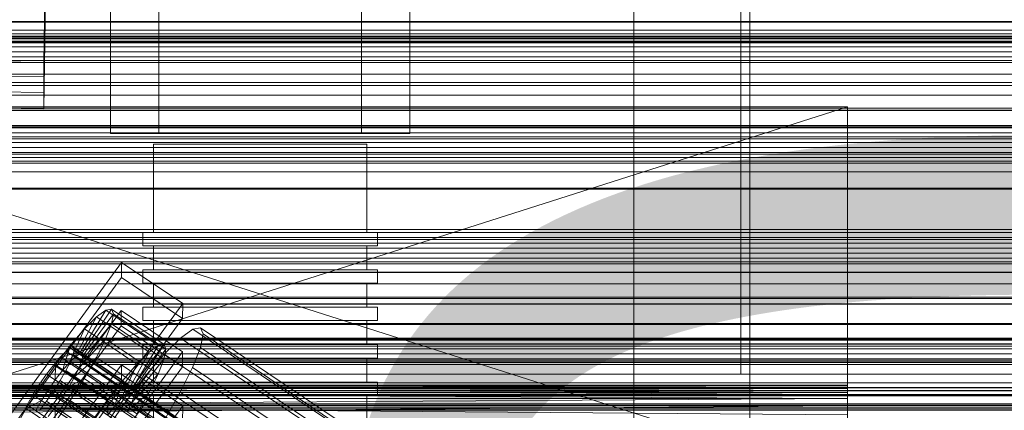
# Model space of a CAD drawing. Header units: millimetres. Extents: x -2233 to 65662, y -50530 to 6847.
# Tile 129 of 256: x -365 to -181, y -33807 to -33734. Entities that reach past the tile are written whole.
import ezdxf

# ---------------------------------------------------------------- set-up
doc = ezdxf.new("R2010")
doc.units = ezdxf.units.MM
for name, color, linetype, lineweight in [('COTAS_O', 1, 'Continuous', 0), ('frontal_briquetadora', 7, 'Continuous', 0), ('frontal_C01', 7, 'Continuous', 0), ('frontal_C02', 7, 'Continuous', 0), ('frontal_C03', 7, 'Continuous', 0), ('frontal_dosificador', 7, 'Continuous', 0), ('frontal_secador', 7, 'Continuous', 0)]:
    doc.layers.add(name, color=color, linetype=linetype, lineweight=lineweight)
doc.dimstyles.new('R19_100', dxfattribs={"dimtxt": 250, "dimasz": 150, "dimexe": 150, "dimexo": 80, "dimgap": 100, "dimtad": 1, "dimtih": 1, "dimtoh": 1, "dimdsep": 46, "dimcen": 0.09, "dimadec": 0, "dimazin": 0, "dimtfac": 1, "dimtdec": 4, "dimtofl": 0, "dimtmove": 0, "dimatfit": 3, "dimfxl": 1, "dimtolj": 1, "dimtzin": 0, "dimarcsym": 0})

# ---------------------------------------------------------------- blocks, each defined once
blk = doc.blocks.new('DIM_R32_39')
at = {"layer": 'COTAS_O'}
for p, q in [((-1725, -33700), (-1575, -33655)), ((1725, -33700), (1575, -33655)), ((-1725, -34400), (-1725, -33700)), ((-1725, -33700), (1725, -33700)), ((-1725, -33700), (-1575, -33745)), ((1725, -33700), (1575, -33745)), ((1725, -34400), (1725, -33700))]:
    blk.add_line(p, q, dxfattribs=at)
blk.add_text('3450 O', height=250, dxfattribs=at).set_placement((0, -33600))
blk = doc.blocks.new('DIM_R32_42')
at = {"layer": 'COTAS_O'}
for p, q in [((-650, -33700), (50, -33700)), ((50, -33700), (5, -33850)), ((50, -34900), (50, -33700)), ((50, -33700), (95, -33850)), ((50, -34900), (5, -34750)), ((50, -34900), (95, -34750)), ((-650, -34900), (50, -34900))]:
    blk.add_line(p, q, dxfattribs=at)
blk.add_text('1200 O', height=250, rotation=90, dxfattribs=at).set_placement((-50, -34300))

msp = doc.modelspace()

# ---------------------------------------------------------------- linework, layer by layer
at = {"layer": 'frontal_briquetadora'}
for p, q in [((-348, -33700), (-348, -33755)), ((-339, -33700), (-339, -33755)), ((-301, -33700), (-301, -33755)), ((-292, -33700), (-292, -33755)), ((-210, -33820), (-430, -33750)), ((-430, -33750), (-210, -33750)), ((-210, -33750), (-430, -33820)), ((-210, -33820), (-210, -33750)), ((-210, -33750), (-210, -33844.629)), ((-210, -33750), (-210, -33841.488)), ((-210, -33750), (-210, -33838.284)), ((-210, -33750), (-210, -33835.05)), ((-210, -33750), (-210, -33831.815)), ((-210, -33750), (-210, -33828.612)), ((-210, -33750), (-210, -33825.47)), ((-210, -33750), (-210, -33822.421)), ((-210, -33750), (-210, -33819.494)), ((-210, -33750), (-210, -33816.716)), ((-210, -33750), (-210, -33814.115)), ((-210, -33750), (-210, -33811.715)), ((-210, -33750), (-210, -33809.54)), ((-210, -33750), (-210, -33807.611)), ((-210, -33750), (-210, -33805.946)), ((-210, -33750), (-210, -33804.562)), ((-210, -33750), (-210, -33803.471)), ((-210, -33750), (-210, -33802.684)), ((-210, -33750), (-210, -33802.209)), ((-210, -33750), (-210, -33802.05)), ((-292, -33755), (-348, -33755)), ((-301, -33755), (-339, -33755)), ((-338.019, -33757), (-340, -33757)), ((-340, -33757), (-340, -33773.5)), ((-332.47, -33757), (-338.019, -33757)), ((-324.45, -33757), (-332.47, -33757)), ((-315.55, -33757), (-324.45, -33757)), ((-307.53, -33757), (-315.55, -33757)), ((-301.981, -33757), (-307.53, -33757)), ((-300, -33757), (-301.981, -33757)), ((-300, -33757), (-300, -33773.5)), ((-339.821, -33773.5), (-342, -33773.5)), ((-342, -33773.5), (-342, -33776)), ((-338.019, -33773.5), (-340, -33773.5)), ((-333.717, -33773.5), (-339.821, -33773.5)), ((-332.47, -33773.5), (-338.019, -33773.5)), ((-324.895, -33773.5), (-333.717, -33773.5)), ((-324.45, -33773.5), (-332.47, -33773.5)), ((-315.105, -33773.5), (-324.895, -33773.5)), ((-315.55, -33773.5), (-324.45, -33773.5)), ((-307.53, -33773.5), (-315.55, -33773.5)), ((-306.283, -33773.5), (-315.105, -33773.5)), ((-301.981, -33773.5), (-307.53, -33773.5)), ((-300.179, -33773.5), (-306.283, -33773.5)), ((-300, -33773.5), (-301.981, -33773.5)), ((-298, -33773.5), (-300.179, -33773.5)), ((-298, -33773.5), (-298, -33776)), ((-339.821, -33776), (-342, -33776)), ((-338.019, -33776), (-340, -33776)), ((-340, -33776), (-340, -33780.5)), ((-333.717, -33776), (-339.821, -33776)), ((-332.47, -33776), (-338.019, -33776)), ((-324.895, -33776), (-333.717, -33776)), ((-324.45, -33776), (-332.47, -33776)), ((-315.105, -33776), (-324.895, -33776)), ((-315.55, -33776), (-324.45, -33776)), ((-307.53, -33776), (-315.55, -33776)), ((-306.283, -33776), (-315.105, -33776)), ((-301.981, -33776), (-307.53, -33776)), ((-300.179, -33776), (-306.283, -33776)), ((-300, -33776), (-301.981, -33776)), ((-298, -33776), (-300.179, -33776)), ((-300, -33776), (-300, -33780.5)), ((-339.821, -33780.5), (-342, -33780.5)), ((-342, -33780.5), (-342, -33783)), ((-338.019, -33780.5), (-340, -33780.5)), ((-333.717, -33780.5), (-339.821, -33780.5)), ((-332.47, -33780.5), (-338.019, -33780.5)), ((-324.895, -33780.5), (-333.717, -33780.5)), ((-324.45, -33780.5), (-332.47, -33780.5)), ((-315.105, -33780.5), (-324.895, -33780.5)), ((-315.55, -33780.5), (-324.45, -33780.5)), ((-307.53, -33780.5), (-315.55, -33780.5)), ((-306.283, -33780.5), (-315.105, -33780.5)), ((-301.981, -33780.5), (-307.53, -33780.5)), ((-300.179, -33780.5), (-306.283, -33780.5)), ((-300, -33780.5), (-301.981, -33780.5)), ((-298, -33780.5), (-300.179, -33780.5)), ((-298, -33780.5), (-298, -33783)), ((-339.821, -33783), (-342, -33783)), ((-338.019, -33783), (-340, -33783)), ((-340, -33783), (-340, -33787.5)), ((-333.717, -33783), (-339.821, -33783)), ((-332.47, -33783), (-338.019, -33783)), ((-324.895, -33783), (-333.717, -33783)), ((-324.45, -33783), (-332.47, -33783)), ((-315.105, -33783), (-324.895, -33783)), ((-315.55, -33783), (-324.45, -33783)), ((-307.53, -33783), (-315.55, -33783)), ((-306.283, -33783), (-315.105, -33783)), ((-301.981, -33783), (-307.53, -33783)), ((-300.179, -33783), (-306.283, -33783)), ((-300, -33783), (-301.981, -33783)), ((-298, -33783), (-300.179, -33783)), ((-300, -33783), (-300, -33787.5)), ((-339.821, -33787.5), (-342, -33787.5)), ((-342, -33787.5), (-342, -33790)), ((-338.019, -33787.5), (-340, -33787.5)), ((-333.717, -33787.5), (-339.821, -33787.5)), ((-332.47, -33787.5), (-338.019, -33787.5)), ((-324.895, -33787.5), (-333.717, -33787.5)), ((-324.45, -33787.5), (-332.47, -33787.5)), ((-315.105, -33787.5), (-324.895, -33787.5)), ((-315.55, -33787.5), (-324.45, -33787.5)), ((-307.53, -33787.5), (-315.55, -33787.5)), ((-306.283, -33787.5), (-315.105, -33787.5)), ((-301.981, -33787.5), (-307.53, -33787.5)), ((-300.179, -33787.5), (-306.283, -33787.5)), ((-300, -33787.5), (-301.981, -33787.5)), ((-298, -33787.5), (-300.179, -33787.5)), ((-298, -33787.5), (-298, -33790)), ((-339.821, -33790), (-342, -33790)), ((-338.019, -33790), (-340, -33790)), ((-340, -33790), (-340, -33794.5)), ((-333.717, -33790), (-339.821, -33790)), ((-332.47, -33790), (-338.019, -33790)), ((-324.895, -33790), (-333.717, -33790)), ((-324.45, -33790), (-332.47, -33790)), ((-315.105, -33790), (-324.895, -33790)), ((-315.55, -33790), (-324.45, -33790)), ((-307.53, -33790), (-315.55, -33790)), ((-306.283, -33790), (-315.105, -33790)), ((-301.981, -33790), (-307.53, -33790)), ((-300.179, -33790), (-306.283, -33790)), ((-300, -33790), (-301.981, -33790)), ((-298, -33790), (-300.179, -33790)), ((-300, -33790), (-300, -33794.5)), ((-339.821, -33794.5), (-342, -33794.5)), ((-342, -33794.5), (-342, -33797)), ((-338.019, -33794.5), (-340, -33794.5)), ((-333.717, -33794.5), (-339.821, -33794.5)), ((-332.47, -33794.5), (-338.019, -33794.5)), ((-324.895, -33794.5), (-333.717, -33794.5)), ((-324.45, -33794.5), (-332.47, -33794.5)), ((-315.105, -33794.5), (-324.895, -33794.5)), ((-315.55, -33794.5), (-324.45, -33794.5)), ((-307.53, -33794.5), (-315.55, -33794.5)), ((-306.283, -33794.5), (-315.105, -33794.5)), ((-301.981, -33794.5), (-307.53, -33794.5)), ((-300.179, -33794.5), (-306.283, -33794.5)), ((-300, -33794.5), (-301.981, -33794.5)), ((-298, -33794.5), (-300.179, -33794.5)), ((-298, -33794.5), (-298, -33797)), ((-339.821, -33797), (-342, -33797)), ((-338.019, -33797), (-340, -33797)), ((-340, -33797), (-340, -33801.5)), ((-333.717, -33797), (-339.821, -33797)), ((-332.47, -33797), (-338.019, -33797)), ((-324.895, -33797), (-333.717, -33797)), ((-324.45, -33797), (-332.47, -33797)), ((-315.105, -33797), (-324.895, -33797)), ((-315.55, -33797), (-324.45, -33797)), ((-307.53, -33797), (-315.55, -33797)), ((-306.283, -33797), (-315.105, -33797)), ((-301.981, -33797), (-307.53, -33797)), ((-300.179, -33797), (-306.283, -33797)), ((-300, -33797), (-301.981, -33797)), ((-298, -33797), (-300.179, -33797)), ((-300, -33797), (-300, -33801.5)), ((-210, -33802.05), (-430, -33802.209)), ((-210, -33802.05), (-430, -33802.05)), ((-210, -33802.209), (-430, -33802.05)), ((-210, -33802.209), (-430, -33802.684)), ((-210, -33802.209), (-430, -33802.209)), ((-210, -33802.684), (-430, -33802.209)), ((-210, -33802.684), (-430, -33803.471)), ((-210, -33802.684), (-430, -33802.684)), ((-210, -33803.471), (-430, -33802.684)), ((-339.821, -33801.5), (-342, -33801.5)), ((-342, -33801.5), (-342, -33804)), ((-338.019, -33801.5), (-340, -33801.5)), ((-333.717, -33801.5), (-339.821, -33801.5)), ((-332.47, -33801.5), (-338.019, -33801.5)), ((-324.895, -33801.5), (-333.717, -33801.5)), ((-324.45, -33801.5), (-332.47, -33801.5)), ((-315.105, -33801.5), (-324.895, -33801.5)), ((-315.55, -33801.5), (-324.45, -33801.5)), ((-307.53, -33801.5), (-315.55, -33801.5)), ((-306.283, -33801.5), (-315.105, -33801.5)), ((-301.981, -33801.5), (-307.53, -33801.5)), ((-300.179, -33801.5), (-306.283, -33801.5)), ((-300, -33801.5), (-301.981, -33801.5)), ((-298, -33801.5), (-300.179, -33801.5)), ((-298, -33801.5), (-298, -33804)), ((-210, -33802.05), (-210, -33802.209)), ((-210, -33802.209), (-210, -33802.684)), ((-210, -33802.684), (-210, -33803.471)), ((-160, -33803.052), (-210, -33803.052)), ((-210, -33803.052), (-210, -33806.399)), ((-210, -33806.043), (-210, -33803.052)), ((-210, -33803.471), (-430, -33804.562)), ((-210, -33803.471), (-430, -33803.471)), ((-210, -33804.562), (-430, -33803.471)), ((-210, -33804.562), (-430, -33805.946)), ((-210, -33804.562), (-430, -33804.562)), ((-339.821, -33804), (-342, -33804)), ((-338.019, -33804), (-340, -33804)), ((-340, -33804), (-340, -33808.5)), ((-333.717, -33804), (-339.821, -33804)), ((-332.47, -33804), (-338.019, -33804)), ((-324.895, -33804), (-333.717, -33804)), ((-324.45, -33804), (-332.47, -33804)), ((-315.105, -33804), (-324.895, -33804)), ((-315.55, -33804), (-324.45, -33804)), ((-307.53, -33804), (-315.55, -33804)), ((-306.283, -33804), (-315.105, -33804)), ((-301.981, -33804), (-307.53, -33804)), ((-300.179, -33804), (-306.283, -33804)), ((-300, -33804), (-301.981, -33804)), ((-298, -33804), (-300.179, -33804)), ((-300, -33804), (-300, -33808.5)), ((-210, -33803.471), (-210, -33804.562)), ((-210, -33803.946), (-210, -33803.763)), ((-210, -33803.763), (-210, -33809.778)), ((-210, -33810.289), (-210, -33803.946)), ((-210, -33804.562), (-210, -33805.946)), ((-210, -33805.946), (-430, -33807.611)), ((-210, -33805.946), (-430, -33805.946)), ((-210, -33807.611), (-430, -33805.946)), ((-210, -33805.946), (-210, -33807.611)), ((-210, -33814.779), (-210, -33806.043)), ((-210, -33806.399), (-210, -33815.42))]:
    msp.add_line(p, q, dxfattribs=at)
at = {"layer": 'frontal_C01'}
for p, q in [((-250, -33252.594), (-250, -35948.128)), ((-250, -35952.922), (-250, -33257.389)), ((-357.646, -33547.312), (-360.514, -33741.687)), ((-360.514, -33747.332), (-357.646, -33552.957)), ((-228.298, -33580.534), (-228.298, -33855.539)), ((-228.298, -33861.298), (-228.298, -33586.293)), ((-425, -33736.325), (425, -33736.325)), ((-360.514, -33741.687), (-378.512, -33741.443)), ((-360.514, -33747.332), (-360.514, -33741.687)), ((425, -33747.837), (-425, -33747.837)), ((-378.512, -33747.088), (-360.514, -33747.332)), ((980, -33750.588), (-980, -33750.588)), ((425, -33750.663), (-425, -33750.663)), ((980, -33755.588), (-980, -33755.588)), ((-425, -33762.175), (425, -33762.175)), ((-373.501, -33816.807), (-345.969, -33779.096)), ((-345.981, -33781.918), (-345.969, -33779.096)), ((-345.969, -33779.096), (-334.501, -33786.803)), ((-345.981, -33781.918), (-373.513, -33819.63)), ((-334.513, -33789.626), (-345.981, -33781.918)), ((-373.539, -33825.839), (-346.008, -33788.128)), ((-334.501, -33786.803), (-362.033, -33824.514)), ((-353.892, -33796.25), (-348.918, -33788.035)), ((-353.378, -33796.156), (-347.835, -33787.837)), ((-348.918, -33788.035), (-350.645, -33789.296)), ((-347.835, -33787.837), (-348.918, -33788.035)), ((-348.918, -33788.035), (-339.088, -33794.641)), ((-347.835, -33787.837), (-338.005, -33794.443)), ((-347.47, -33788.716), (-347.835, -33787.837)), ((-346.02, -33790.95), (-346.008, -33788.128)), ((-346.008, -33788.128), (-334.539, -33795.835)), ((-334.501, -33786.803), (-334.513, -33789.626)), ((-362.045, -33827.337), (-334.513, -33789.626)), ((-354.71, -33796.847), (-350.645, -33789.296)), ((-353.205, -33796.573), (-347.47, -33788.716)), ((-350.645, -33789.296), (-352.899, -33791.536)), ((-350.645, -33789.296), (-340.816, -33795.903)), ((-347.847, -33790.613), (-347.47, -33788.716)), ((-347.47, -33788.716), (-337.64, -33795.323)), ((-346.02, -33790.95), (-373.551, -33828.662)), ((-355.777, -33797.908), (-352.899, -33791.536)), ((-352.899, -33791.536), (-355.525, -33794.6)), ((-353.384, -33797.471), (-347.847, -33790.613)), ((-352.899, -33791.536), (-343.069, -33798.142)), ((-348.941, -33793.397), (-347.847, -33790.613)), ((-347.847, -33790.613), (-338.017, -33797.219)), ((-334.551, -33798.658), (-346.02, -33790.95)), ((-332.629, -33791.585), (-334.938, -33793.272)), ((-331.181, -33791.321), (-332.629, -33791.585)), ((-332.629, -33791.585), (-148.32, -33915.455)), ((-330.692, -33792.496), (-331.181, -33791.321)), ((-331.181, -33791.321), (-146.872, -33915.19)), ((-353.902, -33798.79), (-348.941, -33793.397)), ((-350.678, -33796.88), (-348.941, -33793.397)), ((-348.941, -33793.397), (-339.111, -33800.004)), ((-334.938, -33793.272), (-337.95, -33796.266)), ((-334.938, -33793.272), (-150.629, -33917.141)), ((-331.197, -33795.032), (-330.692, -33792.496)), ((-330.692, -33792.496), (-146.383, -33916.366)), ((-334.539, -33795.835), (-362.071, -33833.547)), ((-355.525, -33794.6), (-358.345, -33798.281)), ((-356.348, -33795.746), (-357.415, -33796.807)), ((-357.021, -33799.36), (-355.525, -33794.6)), ((-355.53, -33795.149), (-356.348, -33795.746)), ((-356.348, -33795.746), (-142.549, -33939.435)), ((-355.017, -33795.055), (-355.53, -33795.149)), ((-355.53, -33795.149), (-141.731, -33938.837)), ((-355.525, -33794.6), (-345.695, -33801.206)), ((-355.022, -33796.37), (-354.844, -33795.472)), ((-354.844, -33795.472), (-355.017, -33795.055)), ((-355.017, -33795.055), (-141.218, -33938.743)), ((-354.844, -33795.472), (-141.045, -33939.16)), ((-339.088, -33794.641), (-344.062, -33802.856)), ((-338.005, -33794.443), (-343.549, -33802.763)), ((-337.64, -33795.323), (-343.376, -33803.179)), ((-340.816, -33795.903), (-339.088, -33794.641)), ((-339.088, -33794.641), (-338.005, -33794.443)), ((-337.64, -33795.323), (-338.017, -33797.219)), ((-338.005, -33794.443), (-337.64, -33795.323)), ((-334.539, -33795.835), (-334.551, -33798.658)), ((-332.659, -33798.755), (-331.197, -33795.032)), ((-331.197, -33795.032), (-146.887, -33918.901)), ((-357.415, -33796.807), (-358.659, -33798.259)), ((-357.415, -33796.807), (-143.617, -33940.495)), ((-356.363, -33799.339), (-355.541, -33797.689)), ((-355.777, -33797.908), (-354.71, -33796.847)), ((-355.541, -33797.689), (-355.022, -33796.37)), ((-355.541, -33797.689), (-141.742, -33941.377)), ((-355.022, -33796.37), (-141.224, -33940.058)), ((-354.725, -33800.44), (-350.678, -33796.88)), ((-354.71, -33796.847), (-353.892, -33796.25)), ((-344.88, -33803.454), (-354.71, -33796.847)), ((-353.384, -33797.471), (-353.902, -33798.79)), ((-353.892, -33796.25), (-353.378, -33796.156)), ((-344.062, -33802.856), (-353.892, -33796.25)), ((-353.205, -33796.573), (-353.384, -33797.471)), ((-343.554, -33804.077), (-353.384, -33797.471)), ((-343.549, -33802.763), (-353.378, -33796.156)), ((-353.378, -33796.156), (-353.205, -33796.573)), ((-343.376, -33803.179), (-353.205, -33796.573)), ((-352.938, -33800.824), (-350.678, -33796.88)), ((-350.678, -33796.88), (-340.848, -33803.487)), ((-340.816, -33795.903), (-344.88, -33803.454)), ((-338.017, -33797.219), (-343.554, -33804.077)), ((-343.069, -33798.142), (-340.816, -33795.903)), ((-337.95, -33796.266), (-341.461, -33800.362)), ((-338.017, -33797.219), (-339.111, -33800.004)), ((-337.95, -33796.266), (-153.641, -33920.135)), ((-362.083, -33836.369), (-334.551, -33798.658)), ((-358.345, -33798.281), (-361.166, -33802.327)), ((-358.659, -33798.259), (-359.995, -33800.002)), ((-358.659, -33798.259), (-144.861, -33941.947)), ((-358.345, -33798.281), (-358.357, -33801.103)), ((-358.357, -33801.103), (-357.021, -33799.36)), ((-348.515, -33804.887), (-358.345, -33798.281)), ((-357.434, -33801.207), (-356.363, -33799.339)), ((-357.021, -33799.36), (-355.777, -33797.908)), ((-347.191, -33805.966), (-357.021, -33799.36)), ((-356.363, -33799.339), (-142.565, -33943.027)), ((-345.947, -33804.515), (-355.777, -33797.908)), ((-353.902, -33798.79), (-354.725, -33800.44)), ((-344.073, -33805.397), (-353.902, -33798.79)), ((-343.069, -33798.142), (-345.947, -33804.515)), ((-345.695, -33801.206), (-343.069, -33798.142)), ((-334.981, -33803.411), (-332.659, -33798.755)), ((-332.659, -33798.755), (-148.35, -33922.624)), ((-359.995, -33800.002), (-361.332, -33801.919)), ((-146.196, -33943.691), (-359.995, -33800.002)), ((-359.693, -33803.02), (-358.357, -33801.103)), ((-358.68, -33803.166), (-357.434, -33801.207)), ((-358.357, -33801.103), (-348.527, -33807.71)), ((-357.434, -33801.207), (-143.635, -33944.895)), ((-354.725, -33800.44), (-355.796, -33802.308)), ((-355.796, -33802.308), (-352.938, -33800.824)), ((-355.569, -33804.96), (-352.938, -33800.824)), ((-344.895, -33807.046), (-354.725, -33800.44)), ((-352.938, -33800.824), (-343.108, -33807.431)), ((-348.515, -33804.887), (-345.695, -33801.206)), ((-345.695, -33801.206), (-347.191, -33805.966)), ((-341.461, -33800.362), (-345.231, -33805.283)), ((-339.111, -33800.004), (-344.073, -33805.397)), ((-341.461, -33800.362), (-157.152, -33924.232)), ((-339.111, -33800.004), (-340.848, -33803.487)), ((-361.166, -33802.327), (-363.797, -33806.463)), ((-361.332, -33801.919), (-362.578, -33803.878)), ((-361.332, -33801.919), (-147.533, -33945.607)), ((-359.693, -33803.02), (-361.166, -33802.327)), ((-361.166, -33802.327), (-351.336, -33808.933)), ((-360.939, -33804.979), (-359.693, -33803.02)), ((-360.017, -33805.083), (-358.68, -33803.166)), ((-349.863, -33809.626), (-359.693, -33803.02)), ((-358.68, -33803.166), (-144.881, -33946.855)), ((-355.796, -33802.308), (-357.042, -33804.267)), ((-345.966, -33808.914), (-355.796, -33802.308)), ((-344.062, -33802.856), (-344.88, -33803.454)), ((-343.549, -33802.763), (-344.062, -33802.856)), ((-343.554, -33804.077), (-343.376, -33803.179)), ((-343.376, -33803.179), (-343.549, -33802.763)), ((-360.939, -33804.979), (-363.797, -33806.463)), ((-362.578, -33803.878), (-363.648, -33805.746)), ((-362.578, -33803.878), (-148.779, -33947.566)), ((-362.01, -33806.847), (-360.939, -33804.979)), ((-361.352, -33806.826), (-360.017, -33805.083)), ((-351.109, -33811.585), (-360.939, -33804.979)), ((-360.017, -33805.083), (-146.218, -33948.771)), ((-358.39, -33809.006), (-355.569, -33804.96)), ((-357.042, -33804.267), (-358.378, -33806.184)), ((-357.042, -33804.267), (-355.569, -33804.96)), ((-347.212, -33810.874), (-357.042, -33804.267)), ((-355.569, -33804.96), (-345.739, -33811.567)), ((-351.336, -33808.933), (-348.515, -33804.887)), ((-348.527, -33807.71), (-348.515, -33804.887)), ((-345.947, -33804.515), (-347.191, -33805.966)), ((-344.88, -33803.454), (-345.947, -33804.515)), ((-340.848, -33803.487), (-344.895, -33807.046)), ((-344.073, -33805.397), (-343.554, -33804.077)), ((-340.848, -33803.487), (-343.108, -33807.431)), ((-338.003, -33808.683), (-334.981, -33803.411)), ((-334.981, -33803.411), (-150.672, -33927.28)), ((980, -33805.588), (-980, -33805.588)), ((-363.797, -33806.463), (-366.057, -33810.407)), ((-363.648, -33805.746), (-364.471, -33807.396)), ((-363.797, -33806.463), (-353.967, -33813.069)), ((-363.648, -33805.746), (-149.85, -33949.434)), ((-358.378, -33806.184), (-359.714, -33807.927)), ((-358.378, -33806.184), (-358.39, -33809.006)), ((-348.548, -33812.79), (-358.378, -33806.184)), ((-345.231, -33805.283), (-349.002, -33810.692)), ((-347.191, -33805.966), (-348.527, -33807.71)), ((-160.922, -33929.152), (-345.231, -33805.283)), ((-344.895, -33807.046), (-344.073, -33805.397))]:
    msp.add_line(p, q, dxfattribs=at)
at = {"layer": 'frontal_C02'}
for p, q in [((-250, -32921.727), (-250, -35767.183)), ((-250, -35771.953), (-250, -32926.497)), ((-357.646, -33550.982), (-360.514, -33744.387)), ((-360.514, -33750.348), (-357.646, -33556.943)), ((-228.298, -33584.212), (-228.298, -33874.707)), ((-228.298, -33880.437), (-228.298, -33589.943)), ((-425, -33738.79), (425, -33738.79)), ((-360.514, -33744.387), (-378.512, -33744.143)), ((-360.514, -33750.348), (-360.514, -33744.387)), ((425, -33750.245), (-425, -33750.245)), ((-378.512, -33750.105), (-360.514, -33750.348)), ((425, -33753.931), (-425, -33753.931)), ((-425, -33765.386), (425, -33765.386)), ((-373.501, -33835.805), (-345.969, -33798.283)), ((-345.981, -33801.263), (-345.969, -33798.283)), ((-345.969, -33798.283), (-334.501, -33805.952)), ((-345.981, -33801.263), (-373.513, -33838.786)), ((-334.513, -33808.932), (-345.981, -33801.263)), ((-334.501, -33805.952), (-362.033, -33843.474)), ((-334.501, -33805.952), (-334.513, -33808.932))]:
    msp.add_line(p, q, dxfattribs=at)
at = {"layer": 'frontal_C03'}
for p, q in [((1250, -33736.793), (-1250, -33736.793)), ((1250, -33737.179), (-1250, -33737.179)), ((1250, -33737.845), (-1250, -33737.845)), ((-1250, -33738.777), (1250, -33738.777)), ((1250, -33739.719), (-1250, -33739.719)), ((1250, -33740.651), (-1250, -33740.651)), ((1250, -33741.317), (-1250, -33741.317)), ((1250, -33741.703), (-1250, -33741.703)), ((1250, -33755.627), (-1250, -33755.627)), ((1250, -33756.013), (-1250, -33756.013)), ((1250, -33756.679), (-1250, -33756.679)), ((-1250, -33757.611), (1250, -33757.611)), ((1250, -33758.553), (-1250, -33758.553)), ((1250, -33759.485), (-1250, -33759.485)), ((1250, -33760.151), (-1250, -33760.151)), ((1250, -33760.537), (-1250, -33760.537)), ((1250, -33774.461), (-1250, -33774.461)), ((1250, -33774.847), (-1250, -33774.847)), ((1250, -33775.513), (-1250, -33775.513)), ((-1250, -33776.445), (1250, -33776.445)), ((1250, -33777.387), (-1250, -33777.387)), ((1250, -33778.319), (-1250, -33778.319)), ((1250, -33778.985), (-1250, -33778.985)), ((1250, -33779.371), (-1250, -33779.371)), ((1250, -33780.925), (-1250, -33780.925)), ((1250, -33781.011), (-1250, -33781.011)), ((1250, -33785.624), (-1250, -33785.624)), ((1250, -33785.868), (-1250, -33785.868)), ((1250, -33786.881), (-1250, -33786.881)), ((1250, -33786.948), (-1250, -33786.948)), ((1250, -33790.552), (-1250, -33790.552)), ((1250, -33790.743), (-1250, -33790.743)), ((1250, -33793.295), (-1250, -33793.295)), ((1250, -33793.681), (-1250, -33793.681)), ((1250, -33794.347), (-1250, -33794.347)), ((1250, -33794.392), (-1250, -33794.392)), ((1250, -33794.758), (-1250, -33794.758)), ((-1250, -33795.279), (1250, -33795.279)), ((1250, -33796.221), (-1250, -33796.221)), ((1250, -33797.153), (-1250, -33797.153)), ((1250, -33797.402), (-1250, -33797.402)), ((1250, -33797.688), (-1250, -33797.688)), ((1250, -33797.819), (-1250, -33797.819)), ((1250, -33798.205), (-1250, -33798.205)), ((1496, -33801.613), (-1496, -33801.613)), ((1496, -33801.64), (-1496, -33801.64)), ((1496, -33802.532), (-1496, -33802.532)), ((1496, -33802.558), (-1496, -33802.558)), ((1496, -33803.081), (-1496, -33803.081)), ((1496, -33803.158), (-1496, -33803.158)), ((1496, -33804), (-1496, -33804)), ((1496, -33804.076), (-1496, -33804.076)), ((1496, -33805.821), (-1496, -33805.821)), ((1496, -33805.936), (-1496, -33805.936)), ((1496, -33806.74), (-1496, -33806.74)), ((1250, -33805.894), (-1250, -33805.894)), ((-1250, -33806.326), (1250, -33806.326)), ((1250, -33806.388), (-1250, -33806.388)), ((-1250, -33806.725), (1250, -33806.725))]:
    msp.add_line(p, q, dxfattribs=at)
at = {"layer": 'frontal_dosificador'}
for p, q in [((-230, -33800), (-230, -32240)), ((-150, -33800), (-1850, -33800)), ((-170, -33800), (-230, -33800))]:
    msp.add_line(p, q, dxfattribs=at)
at = {"layer": 'frontal_secador'}
for p, q in [((1320, -33734), (-1320, -33734)), ((1250, -33734.141), (-1250, -33734.141)), ((1320, -33735.657), (-1320, -33735.657)), ((1320, -33736.928), (-1320, -33736.928)), ((1320, -33737.727), (-1320, -33737.727)), ((1320, -33738), (-1320, -33738)), ((1250, -33737.285), (-1250, -33737.285)), ((1250, -33738), (-1250, -33738)), ((1250, -33741.314), (-1250, -33741.314)), ((1250, -33743.856), (-1250, -33743.856)), ((1250, -33745.455), (-1250, -33745.455)), ((1250, -33746), (-1250, -33746)), ((1360, -33753.5), (-1360, -33753.5)), ((1360, -33754.863), (-1360, -33754.863)), ((1250, -33753.75), (-1250, -33753.75)), ((1360, -33758.859), (-1360, -33758.859)), ((1360, -33765.216), (-1360, -33765.216)), ((1360, -33773.5), (-1360, -33773.5)), ((1250, -33772.924), (-1250, -33772.924)), ((1360, -33783.147), (-1360, -33783.147)), ((-1360, -33793.5), (1360, -33793.5)), ((-1250, -33793.5), (1250, -33793.5)), ((1360, -33803.853), (-1360, -33803.853))]:
    msp.add_line(p, q, dxfattribs=at)

# ---------------------------------------------------------------- dimensions: what is measured, and where the dimension line sits
at = {"layer": 'COTAS_O'}
for p1, p2, distance, picture, middle in [((-650, -34900), (-650, -33700), -700, 'DIM_R32_42', (50, -34300)), ((-1725, -34400), (1725, -34400), 700, 'DIM_R32_39', (0, -33700))]:
    dim = msp.add_aligned_dim(p1=p1, p2=p2, distance=distance, text='<> O', dimstyle='R19_100', dxfattribs=at)
    dim.commit()
    dim.dimension.update_dxf_attribs({"geometry": picture, "text_midpoint": middle})

doc.saveas('drawing.dxf')
